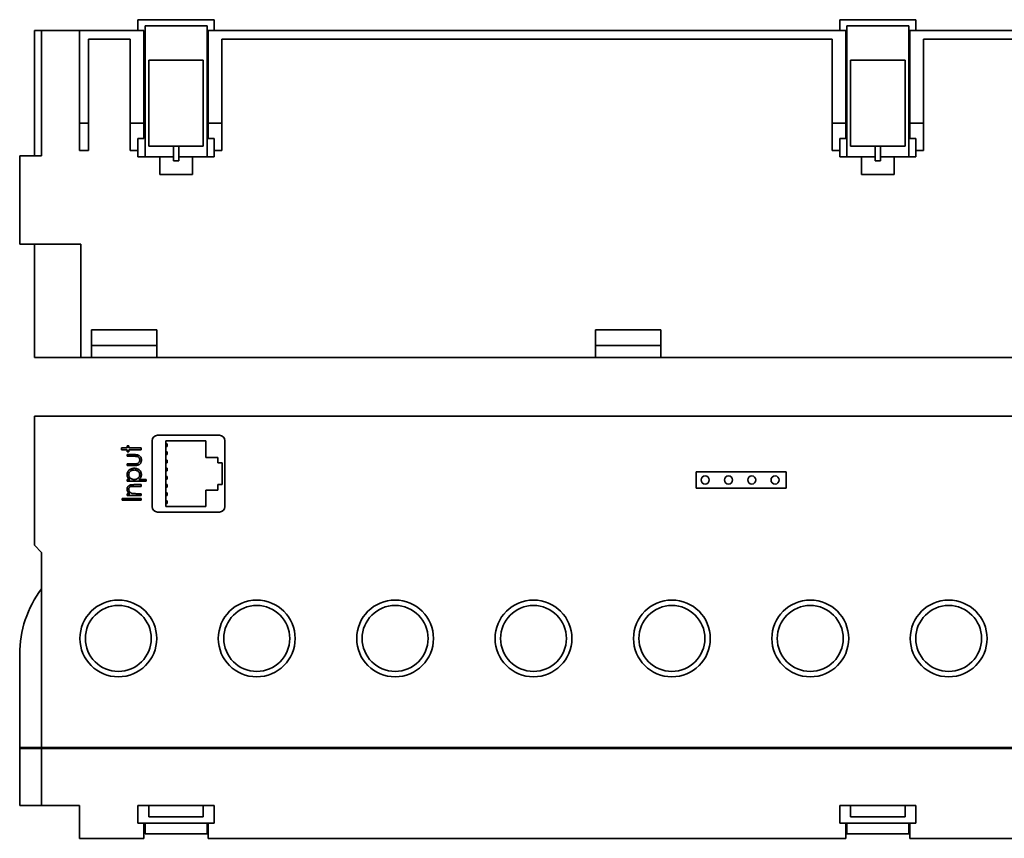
# Paper-space layout 'Blatt1' of a CAD drawing. Header units: millimetres. Extents: x 5 to 589, y 4 to 401.
# Tile 10 of 11: x 273 to 454, y 251 to 401. Entities that reach past the tile are written whole.
import ezdxf

# ---------------------------------------------------------------- set-up
doc = ezdxf.new("R2010")
doc.units = ezdxf.units.MM

psp = doc.layouts.new('Blatt1')

# ---------------------------------------------------------------- linework, layer by layer
at = {"color": 7, "linetype": 'Continuous', "lineweight": 35}
for p, q in [((308.76, 401.44), (294.76, 401.44)), ((294.76, 399.44), (294.76, 401.44)), ((308.76, 399.44), (308.76, 401.44)), ((423.56, 399.44), (423.56, 401.44)), ((437.56, 401.44), (423.56, 401.44)), ((437.56, 399.44), (437.56, 401.44)), ((275.76, 399.44), (275.76, 376.44)), ((275.76, 399.44), (277.06, 399.44)), ((277.06, 399.44), (277.06, 376.44)), ((284.06, 399.44), (277.06, 399.44)), ((295.86, 399.44), (284.06, 399.44)), ((284.06, 399.44), (284.06, 382.44)), ((295.86, 382.44), (295.86, 399.44)), ((296.06, 376.24), (296.06, 400.34)), ((296.06, 400.34), (307.46, 400.34)), ((307.46, 376.24), (307.46, 400.34)), ((424.66, 399.44), (307.66, 399.44)), ((307.66, 399.44), (307.66, 382.44)), ((424.66, 382.44), (424.66, 399.44)), ((424.86, 376.24), (424.86, 400.34)), ((424.86, 400.34), (436.26, 400.34)), ((436.26, 376.24), (436.26, 400.34)), ((553.46, 399.44), (436.46, 399.44)), ((436.46, 399.44), (436.46, 382.44)), ((285.66, 397.84), (293.36, 397.84)), ((285.66, 382.44), (285.66, 397.84)), ((293.36, 397.84), (293.36, 382.44)), ((310.16, 397.84), (422.16, 397.84)), ((310.16, 382.44), (310.16, 397.84)), ((422.16, 397.84), (422.16, 382.44)), ((438.96, 397.84), (550.96, 397.84)), ((438.96, 382.44), (438.96, 397.84)), ((306.76, 394.03), (296.76, 394.03)), ((296.76, 394.03), (296.76, 378.24)), ((306.76, 378.24), (306.76, 394.03)), ((435.56, 394.03), (425.56, 394.03)), ((425.56, 394.03), (425.56, 378.24)), ((435.56, 378.24), (435.56, 394.03)), ((284.06, 382.44), (285.66, 382.44)), ((284.06, 377.44), (284.06, 382.44)), ((285.66, 382.44), (285.66, 377.44)), ((293.36, 382.44), (295.86, 382.44)), ((293.36, 377.44), (293.36, 382.44)), ((295.86, 382.44), (295.86, 379.64)), ((307.66, 379.64), (307.66, 382.44)), ((307.66, 382.44), (310.16, 382.44)), ((310.16, 382.44), (310.16, 377.44)), ((422.16, 382.44), (424.66, 382.44)), ((422.16, 377.44), (422.16, 382.44)), ((424.66, 382.44), (424.66, 379.64)), ((436.46, 379.64), (436.46, 382.44)), ((436.46, 382.44), (438.96, 382.44)), ((438.96, 382.44), (438.96, 377.44)), ((295.86, 379.64), (294.76, 379.64)), ((294.76, 376.24), (294.76, 379.64)), ((308.76, 379.64), (307.66, 379.64)), ((308.76, 376.24), (308.76, 379.64)), ((424.66, 379.64), (423.56, 379.64)), ((423.56, 376.24), (423.56, 379.64)), ((437.56, 379.64), (436.46, 379.64)), ((437.56, 376.24), (437.56, 379.64)), ((296.76, 378.24), (301.26, 378.24)), ((301.26, 376.24), (301.26, 378.24)), ((301.26, 378.24), (302.26, 378.24)), ((302.26, 378.24), (302.26, 376.24)), ((302.26, 378.24), (306.76, 378.24)), ((425.56, 378.24), (430.06, 378.24)), ((430.06, 376.24), (430.06, 378.24)), ((430.06, 378.24), (431.06, 378.24)), ((431.06, 378.24), (435.56, 378.24)), ((431.06, 378.24), (431.06, 376.24)), ((273.06, 376.44), (273.06, 360.24)), ((277.06, 376.44), (273.06, 376.44)), ((285.66, 377.44), (284.06, 377.44)), ((294.76, 377.44), (293.36, 377.44)), ((296.06, 376.24), (294.76, 376.24)), ((298.76, 376.24), (296.06, 376.24)), ((298.76, 376.24), (298.76, 373.04)), ((298.76, 376.24), (301.26, 376.24)), ((301.26, 375.51), (301.26, 376.24)), ((302.26, 376.24), (302.26, 375.51)), ((302.26, 376.24), (304.76, 376.24)), ((304.76, 376.24), (304.76, 373.04)), ((307.46, 376.24), (304.76, 376.24)), ((308.76, 376.24), (307.46, 376.24)), ((310.16, 377.44), (308.76, 377.44)), ((423.56, 377.44), (422.16, 377.44)), ((424.86, 376.24), (423.56, 376.24)), ((427.56, 376.24), (424.86, 376.24)), ((427.56, 376.24), (430.06, 376.24)), ((427.56, 376.24), (427.56, 373.04)), ((430.06, 375.51), (430.06, 376.24)), ((431.06, 376.24), (433.56, 376.24)), ((431.06, 376.24), (431.06, 375.51)), ((436.26, 376.24), (433.56, 376.24)), ((433.56, 376.24), (433.56, 373.04)), ((437.56, 376.24), (436.26, 376.24)), ((438.96, 377.44), (437.56, 377.44)), ((302.26, 375.51), (301.26, 375.51)), ((431.06, 375.51), (430.06, 375.51)), ((304.76, 373.04), (298.76, 373.04)), ((433.56, 373.04), (427.56, 373.04)), ((273.06, 360.24), (284.26, 360.24)), ((275.76, 339.44), (275.76, 360.24)), ((284.26, 360.24), (284.26, 339.44)), ((298.26, 344.52), (286.26, 344.52)), ((286.26, 344.52), (286.26, 341.64)), ((298.26, 341.64), (298.26, 344.52)), ((390.76, 344.52), (378.76, 344.52)), ((378.76, 344.52), (378.76, 341.64)), ((390.76, 341.64), (390.76, 344.52)), ((286.26, 341.64), (286.26, 339.44)), ((298.26, 341.64), (286.26, 341.64)), ((298.26, 339.44), (298.26, 341.64)), ((390.76, 341.64), (378.76, 341.64)), ((378.76, 341.64), (378.76, 339.44)), ((390.76, 339.44), (390.76, 341.64)), ((284.26, 339.44), (275.76, 339.44)), ((286.26, 339.44), (284.26, 339.44)), ((298.26, 339.44), (286.26, 339.44)), ((378.76, 339.44), (298.26, 339.44)), ((390.76, 339.44), (378.76, 339.44)), ((390.76, 339.44), (471.26, 339.44)), ((275.76, 328.64), (275.76, 304.94)), ((579.76, 328.64), (275.76, 328.64)), ((297.36, 324.14), (297.36, 312.04)), ((309.71, 325.14), (298.36, 325.14)), ((307.21, 324.09), (299.91, 324.09)), ((299.91, 324.09), (299.91, 312.09)), ((300.11, 323.59), (299.91, 323.59)), ((300.11, 323.59), (300.11, 323.09)), ((307.21, 321.09), (307.21, 324.09)), ((310.71, 312.04), (310.71, 324.14)), ((291.77, 322.81), (292.8, 322.81)), ((291.77, 322.49), (291.77, 322.81)), ((292.8, 322.49), (291.77, 322.49)), ((292.8, 323.21), (293.12, 323.21)), ((292.8, 322.81), (292.8, 323.21)), ((292.8, 322.09), (292.8, 322.49)), ((293.12, 322.09), (292.8, 322.09)), ((293.12, 323.21), (293.12, 322.81)), ((293.12, 322.81), (295.36, 322.81)), ((293.12, 322.49), (293.12, 322.09)), ((295.36, 322.49), (293.12, 322.49)), ((295.36, 322.81), (295.36, 322.49)), ((300.11, 323.09), (299.91, 323.09)), ((300.11, 322.09), (299.91, 322.09)), ((300.11, 322.09), (300.11, 321.59)), ((292.8, 321.59), (294.05, 321.59)), ((292.8, 321.28), (292.8, 321.59)), ((293.99, 321.28), (292.8, 321.28)), ((292.8, 319.89), (293.99, 319.89)), ((292.8, 319.58), (292.8, 319.89)), ((300.11, 321.59), (299.91, 321.59)), ((300.11, 320.59), (299.91, 320.59)), ((300.11, 320.09), (299.91, 320.09)), ((300.11, 320.59), (300.11, 320.09)), ((309.41, 321.09), (307.21, 321.09)), ((309.41, 320.09), (309.41, 321.09)), ((310.21, 320.09), (309.41, 320.09)), ((310.21, 316.09), (310.21, 320.09)), ((294.02, 319.58), (292.8, 319.58)), ((300.11, 319.09), (299.91, 319.09)), ((300.11, 318.59), (299.91, 318.59)), ((300.11, 319.09), (300.11, 318.59)), ((413.71, 318.44), (397.21, 318.44)), ((397.21, 318.44), (397.21, 315.44)), ((413.71, 315.44), (413.71, 318.44)), ((292.8, 317.02), (293.28, 317.02)), ((292.8, 316.7), (292.8, 317.02)), ((296.3, 316.7), (292.8, 316.7)), ((294.9, 317.02), (296.3, 317.02)), ((296.3, 317.02), (296.3, 316.7)), ((300.11, 317.59), (299.91, 317.59)), ((300.11, 317.09), (299.91, 317.09)), ((300.11, 317.09), (300.11, 317.59)), ((294.05, 316.08), (295.36, 316.08)), ((295.36, 315.76), (294.16, 315.76)), ((295.36, 316.08), (295.36, 315.76)), ((300.11, 316.09), (299.91, 316.09)), ((300.11, 315.59), (299.91, 315.59)), ((300.11, 314.59), (299.91, 314.59)), ((300.11, 315.59), (300.11, 316.09)), ((300.11, 314.09), (300.11, 314.59)), ((307.21, 312.09), (307.21, 315.09)), ((307.21, 315.09), (309.41, 315.09)), ((309.41, 315.09), (309.41, 316.09)), ((309.41, 316.09), (310.21, 316.09)), ((397.21, 315.44), (413.71, 315.44)), ((291.86, 313.52), (295.36, 313.52)), ((291.86, 313.2), (291.86, 313.52)), ((295.36, 313.2), (291.86, 313.2)), ((292.8, 314.42), (293.26, 314.42)), ((292.8, 314.1), (292.8, 314.42)), ((295.36, 314.1), (292.8, 314.1)), ((294.43, 314.42), (295.36, 314.42)), ((295.36, 314.42), (295.36, 314.1)), ((295.36, 313.52), (295.36, 313.2)), ((300.11, 314.09), (299.91, 314.09)), ((300.11, 313.09), (299.91, 313.09)), ((300.11, 312.59), (300.11, 313.09)), ((298.36, 311.04), (309.71, 311.04)), ((300.11, 312.59), (299.91, 312.59)), ((299.91, 312.09), (307.21, 312.09)), ((275.76, 304.94), (277.06, 303.64)), ((277.06, 303.64), (277.06, 267.84)), ((273.06, 267.84), (273.06, 284.94)), ((277.06, 267.84), (273.06, 267.84)), ((273.06, 267.64), (273.06, 267.84)), ((273.06, 257.14), (273.06, 267.64)), ((273.06, 267.64), (277.06, 267.64)), ((581.06, 267.84), (277.06, 267.84)), ((277.06, 267.64), (277.06, 267.84)), ((277.06, 267.64), (277.06, 257.14)), ((277.06, 267.64), (581.06, 267.64)), ((277.26, 267.84), (277.26, 267.64)), ((277.06, 257.14), (273.06, 257.14)), ((284.06, 257.14), (277.06, 257.14)), ((284.06, 251.14), (284.06, 257.14)), ((294.76, 253.94), (294.76, 257.14)), ((294.76, 257.14), (296.76, 257.14)), ((306.76, 257.14), (296.76, 257.14)), ((296.76, 255.07), (296.76, 257.14)), ((306.76, 255.07), (306.76, 257.14)), ((306.76, 257.14), (308.76, 257.14)), ((308.76, 257.14), (308.76, 253.94)), ((423.56, 257.14), (425.56, 257.14)), ((423.56, 253.94), (423.56, 257.14)), ((435.56, 257.14), (425.56, 257.14)), ((425.56, 255.07), (425.56, 257.14)), ((435.56, 257.14), (437.56, 257.14)), ((435.56, 255.07), (435.56, 257.14)), ((437.56, 257.14), (437.56, 253.94)), ((306.76, 255.07), (296.76, 255.07)), ((435.56, 255.07), (425.56, 255.07)), ((308.76, 253.94), (294.76, 253.94)), ((295.86, 251.14), (295.86, 253.94)), ((296.06, 253.94), (296.06, 251.94)), ((307.46, 253.94), (307.46, 251.94)), ((307.66, 251.14), (307.66, 253.94)), ((437.56, 253.94), (423.56, 253.94)), ((424.66, 251.14), (424.66, 253.94)), ((424.86, 253.94), (424.86, 251.94)), ((436.26, 253.94), (436.26, 251.94)), ((436.46, 251.14), (436.46, 253.94)), ((296.06, 252.14), (295.86, 252.14)), ((296.06, 251.94), (307.46, 251.94)), ((424.86, 251.94), (436.26, 251.94)), ((295.86, 251.14), (284.06, 251.14)), ((424.66, 251.14), (307.66, 251.14)), ((553.46, 251.14), (436.46, 251.14))]:
    psp.add_line(p, q, dxfattribs=at)
for centre, radius in [((398.87, 316.94), 0.75), ((403.15, 316.94), 0.75), ((407.42, 316.94), 0.75), ((411.7, 316.94), 0.75), ((291.16, 287.84), 7.05), ((316.56, 287.84), 7.05), ((341.96, 287.84), 7.05), ((367.36, 287.84), 7.05), ((392.76, 287.84), 7.05), ((418.16, 287.84), 7.05), ((443.56, 287.84), 7.05), ((291.16, 287.84), 6.05), ((316.56, 287.84), 6.05), ((341.96, 287.84), 6.05), ((367.36, 287.84), 6.05), ((392.76, 287.84), 6.05), ((418.16, 287.84), 6.05), ((443.56, 287.84), 6.05)]:
    psp.add_circle(centre, radius, dxfattribs=at)
for centre, radius, start, end in [((298.36, 324.14), 1, 90, 180), ((309.71, 324.14), 1, 0, 90), ((298.36, 312.04), 1, 180, 270), ((309.71, 312.04), 1, 270, 0), ((293.06, 284.94), 20, 143.1301, 180)]:
    psp.add_arc(centre, radius, start, end, dxfattribs=at)
for points, knots in [([(294.61, 321.24), (294.55, 321.25), (294.44, 321.27), (294.23, 321.28), (294.08, 321.28), (293.99, 321.28)], [0, 0, 0, 0, 0.279754, 0.559843, 1, 1, 1, 1]), ([(293.99, 319.89), (294.1, 319.89), (294.26, 319.89), (294.46, 319.91), (294.54, 319.92), (294.59, 319.93)], [0, 0, 0, 0, 0.560046, 0.780083, 1, 1, 1, 1]), ([(295.4, 320.59), (295.4, 320.53), (295.4, 320.42), (295.37, 320.26), (295.31, 320.11), (295.22, 319.97), (295.11, 319.85), (294.97, 319.75), (294.8, 319.67), (294.61, 319.62), (294.42, 319.59), (294.22, 319.58), (294.09, 319.58), (294.02, 319.58)], [0, 0, 0, 0, 0.083341, 0.166659, 0.249932, 0.333218, 0.416593, 0.499916, 0.599882, 0.699854, 0.799898, 0.899951, 1, 1, 1, 1]), ([(294.05, 321.59), (294.12, 321.59), (294.26, 321.59), (294.48, 321.57), (294.69, 321.54), (294.9, 321.46), (295.08, 321.35), (295.23, 321.19), (295.34, 321.01), (295.4, 320.8), (295.4, 320.66), (295.4, 320.59)], [0, 0, 0, 0, 0.112109, 0.224209, 0.336279, 0.448261, 0.560251, 0.670193, 0.78007, 0.889993, 1, 1, 1, 1]), ([(294.59, 319.93), (294.64, 319.95), (294.75, 319.98), (294.88, 320.08), (294.98, 320.2), (295.05, 320.33), (295.08, 320.46), (295.09, 320.55), (295.09, 320.59)], [0, 0, 0, 0, 0.186617, 0.373241, 0.559747, 0.706492, 0.853232, 1, 1, 1, 1]), ([(295.09, 320.59), (295.09, 320.64), (295.08, 320.75), (295.03, 320.91), (294.94, 321.03), (294.84, 321.13), (294.73, 321.2), (294.65, 321.22), (294.61, 321.24)], [0, 0, 0, 0, 0.186674, 0.3732442, 0.5598177, 0.7064599, 0.8532877, 1, 1, 1, 1]), ([(292.76, 317.91), (292.76, 317.99), (292.77, 318.13), (292.84, 318.34), (292.95, 318.53), (293.09, 318.7), (293.26, 318.84), (293.45, 318.95), (293.65, 319.03), (293.86, 319.07), (294, 319.08), (294.07, 319.08)], [0, 0, 0, 0, 0.1119881, 0.2239072, 0.3358589, 0.4478552, 0.5598828, 0.669912, 0.7799123, 0.8899532, 1, 1, 1, 1]), ([(294.08, 318.77), (294.01, 318.76), (293.87, 318.76), (293.67, 318.7), (293.48, 318.61), (293.33, 318.49), (293.21, 318.35), (293.13, 318.21), (293.08, 318.06), (293.07, 317.95), (293.07, 317.89)], [0, 0, 0, 0, 0.140015, 0.280024, 0.420019, 0.559929, 0.669983, 0.779983, 0.890004, 1, 1, 1, 1]), ([(294.07, 319.08), (294.15, 319.08), (294.29, 319.07), (294.51, 319.03), (294.72, 318.95), (294.9, 318.84), (295.07, 318.7), (295.22, 318.53), (295.33, 318.35), (295.39, 318.14), (295.4, 317.99), (295.4, 317.92)], [0, 0, 0, 0, 0.11206, 0.224087, 0.336102, 0.448097, 0.560133, 0.670129, 0.780067, 0.890026, 1, 1, 1, 1]), ([(295.09, 317.9), (295.08, 317.96), (295.07, 318.1), (294.99, 318.29), (294.86, 318.46), (294.69, 318.59), (294.5, 318.69), (294.29, 318.76), (294.15, 318.76), (294.08, 318.77)], [0, 0, 0, 0, 0.139858, 0.279756, 0.41977, 0.55978, 0.706538, 0.853278, 1, 1, 1, 1]), ([(293.28, 317.02), (293.22, 317.06), (293.11, 317.13), (292.97, 317.28), (292.86, 317.44), (292.8, 317.6), (292.76, 317.76), (292.76, 317.86), (292.76, 317.91)], [0, 0, 0, 0, 0.186713, 0.373348, 0.559866, 0.706596, 0.853287, 1, 1, 1, 1]), ([(293.07, 317.89), (293.07, 317.84), (293.08, 317.72), (293.13, 317.56), (293.22, 317.42), (293.33, 317.29), (293.47, 317.18), (293.65, 317.09), (293.87, 317.03), (294.01, 317.02), (294.09, 317.02)], [0, 0, 0, 0, 0.1119813, 0.2239287, 0.3359274, 0.4479785, 0.5600217, 0.7066336, 0.8532732, 1, 1, 1, 1]), ([(294.09, 317.02), (294.16, 317.02), (294.29, 317.03), (294.5, 317.08), (294.69, 317.17), (294.84, 317.29), (294.95, 317.43), (295.03, 317.58), (295.08, 317.73), (295.09, 317.84), (295.09, 317.9)], [0, 0, 0, 0, 0.140028, 0.280043, 0.420022, 0.559944, 0.66994, 0.779979, 0.889999, 1, 1, 1, 1]), ([(295.4, 317.92), (295.4, 317.86), (295.39, 317.72), (295.33, 317.53), (295.23, 317.34), (295.08, 317.16), (294.96, 317.07), (294.9, 317.02)], [0, 0, 0, 0, 0.186632, 0.373308, 0.559977, 0.77995, 1, 1, 1, 1]), ([(292.76, 315.25), (292.76, 315.3), (292.76, 315.4), (292.81, 315.54), (292.87, 315.67), (292.97, 315.78), (293.08, 315.87), (293.22, 315.96), (293.4, 316.02), (293.62, 316.06), (293.84, 316.07), (293.98, 316.07), (294.05, 316.08)], [0, 0, 0, 0, 0.083324, 0.1667044, 0.2499914, 0.3333374, 0.4166757, 0.5000376, 0.6248914, 0.7498933, 0.8749433, 1, 1, 1, 1]), ([(293.26, 314.42), (293.21, 314.45), (293.11, 314.52), (292.97, 314.66), (292.87, 314.8), (292.8, 314.96), (292.76, 315.1), (292.76, 315.2), (292.76, 315.25)], [0, 0, 0, 0, 0.186698, 0.373416, 0.559938, 0.706623, 0.853314, 1, 1, 1, 1]), ([(293.57, 315.74), (293.52, 315.74), (293.42, 315.72), (293.28, 315.66), (293.17, 315.56), (293.11, 315.44), (293.08, 315.32), (293.07, 315.24), (293.07, 315.2)], [0, 0, 0, 0, 0.186747, 0.373199, 0.559487, 0.70624, 0.853124, 1, 1, 1, 1]), ([(293.07, 315.2), (293.07, 315.15), (293.08, 315.05), (293.14, 314.91), (293.22, 314.78), (293.33, 314.67), (293.45, 314.57), (293.59, 314.5), (293.7, 314.47), (293.75, 314.46)], [0, 0, 0, 0, 0.139925, 0.279827, 0.419772, 0.559846, 0.706527, 0.85323, 1, 1, 1, 1]), ([(294.16, 315.76), (294.05, 315.76), (293.85, 315.76), (293.66, 315.75), (293.57, 315.74)], [0, 0, 0, 0, 0.560074, 1, 1, 1, 1]), ([(293.75, 314.46), (293.81, 314.45), (293.94, 314.43), (294.17, 314.42), (294.33, 314.42), (294.43, 314.42)], [0, 0, 0, 0, 0.279873, 0.559916, 1, 1, 1, 1])]:
    psp.add_open_spline(points, degree=3, knots=knots, dxfattribs=at)

doc.saveas('drawing.dxf')
